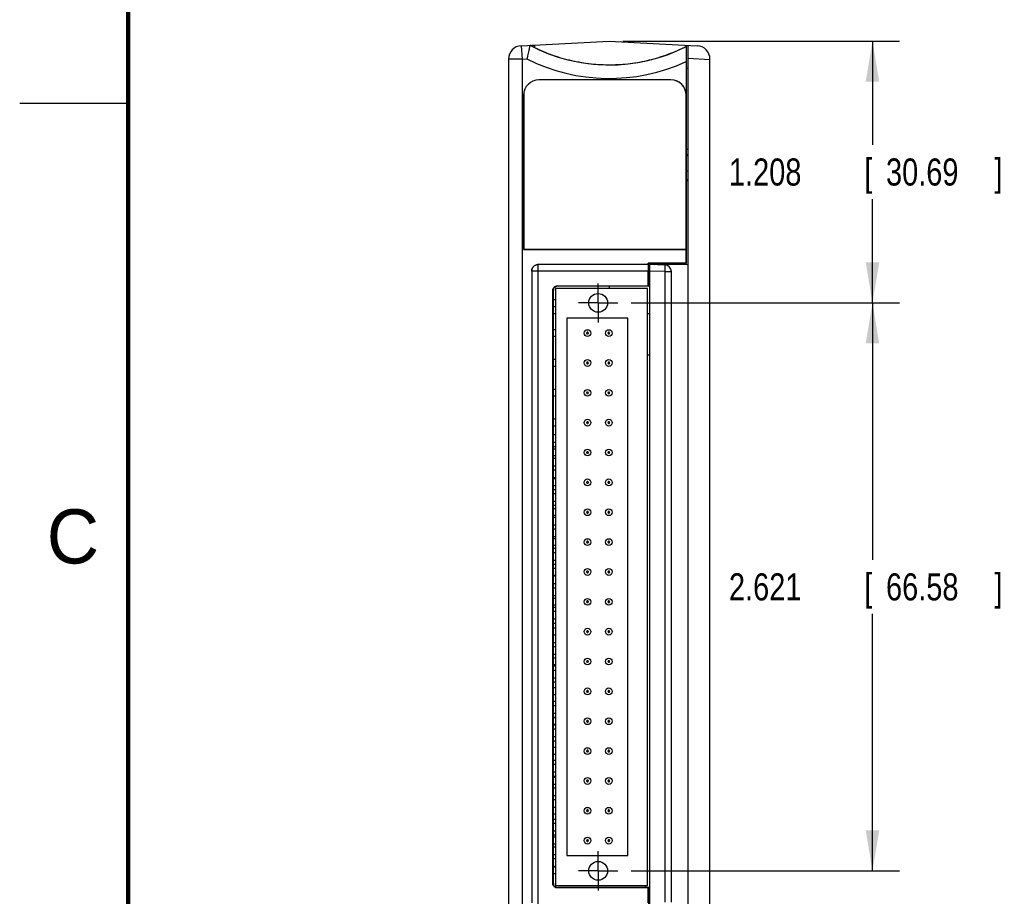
# Model space of a CAD drawing. Header units: inches. Extents: x 0 to 22, y 0 to 17.
# Tile 4 of 20: x 0 to 4.5, y 9.1 to 13.1. Entities that reach past the tile are written whole.
import ezdxf

# ---------------------------------------------------------------- set-up
doc = ezdxf.new("R2010")
doc.units = ezdxf.units.IN
doc.header["$LTSCALE"] = 1.21
doc.header["$MEASUREMENT"] = 0
doc.linetypes.add('CENTER', pattern=[0.6, 0.375, -0.075, 0.075, -0.075])
doc.layers.get('0').update_dxf_attribs({"linetype": 'CONTINUOUS'})
doc.layers.add('DEFAULT_1', color=7, linetype='CENTER')
doc.layers.add('DIMENSIONS', color=7, linetype='CONTINUOUS')
doc.styles.get("Standard").update_dxf_attribs({"font": 'txt', "width": 0.8})
doc.dimstyles.new('DIMSTYLE_1', dxfattribs={"dimtxt": 0.125, "dimasz": 0.1875, "dimexe": 0.18, "dimexo": 0.0625, "dimgap": 0.09, "dimtad": 0, "dimtih": 1, "dimtoh": 1, "dimdec": 3, "dimzin": 4, "dimdsep": 46, "dimtxsty": 'STANDARD', "dimblk": '_FILLED', "dimblk1": '_FILLED', "dimblk2": '_FILLED', "dimcen": 0.09, "dimadec": 0, "dimazin": 0, "dimtp": 0.01, "dimtm": 0.01, "dimtfac": 1, "dimtdec": 3, "dimtofl": 0, "dimtmove": 0, "dimatfit": 3, "dimldrblk": '_FILLED', "dimfxl": 1, "dimtolj": 1, "dimtzin": 4, "dimarcsym": 0})

# ---------------------------------------------------------------- blocks, each defined once
blk = doc.blocks.new('_FILLED')
at = {"color": 0, "linetype": 'BYBLOCK'}
blk.add_solid([(0, 0), (-1, 0.167), (-1, -0.167)], dxfattribs=at)
blk = doc.blocks.new('*D8')
at = {"layer": 'DIMENSIONS', "color": 2, "linetype": 'CONTINUOUS'}
for p, q in [((2.7838, 13.0359), (4.0613, 13.0359)), ((3.9363, 13.0359), (3.9363, 12.5568)), ((3.9363, 11.8278), (3.9363, 12.3068)), ((2.8227, 11.8278), (4.0613, 11.8278))]:
    blk.add_line(p, q, dxfattribs=at)
at = {"layer": 'DIMENSIONS', "color": 2, "linetype": 'CONTINUOUS', "xscale": 0.1875, "yscale": 0.1875, "zscale": 0.1875}
for p, rotation in [((3.9363, 13.0359), 90), ((3.9363, 11.8278), 270)]:
    blk.add_blockref('_FILLED', p, dxfattribs=dict(at, rotation=rotation))
at = {"layer": 'DIMENSIONS', "color": 2, "linetype": 'CONTINUOUS', "width": 0.8}
for s, p in [('[', (3.8988, 12.3693)), (']', (4.4988, 12.3693)), ('1.208', (3.2738, 12.3693)), ('30.69', (3.9988, 12.3693))]:
    blk.add_text(s, height=0.125, dxfattribs=at).set_placement(p)
blk = doc.blocks.new('*D9')
at = {"layer": 'DIMENSIONS', "color": 2, "linetype": 'CONTINUOUS'}
for p, q in [((2.8227, 11.8278), (4.0613, 11.8278)), ((3.9363, 11.8278), (3.9363, 10.6421)), ((3.9363, 9.2065), (3.9363, 10.3921)), ((2.8227, 9.2065), (4.0613, 9.2065))]:
    blk.add_line(p, q, dxfattribs=at)
at = {"layer": 'DIMENSIONS', "color": 2, "linetype": 'CONTINUOUS', "xscale": 0.1875, "yscale": 0.1875, "zscale": 0.1875}
for p, rotation in [((3.9363, 11.8278), 90), ((3.9363, 9.2065), 270)]:
    blk.add_blockref('_FILLED', p, dxfattribs=dict(at, rotation=rotation))
at = {"layer": 'DIMENSIONS', "color": 2, "linetype": 'CONTINUOUS', "width": 0.8}
for s, p in [('[', (3.8988, 10.4546)), (']', (4.4988, 10.4546)), ('2.621', (3.2738, 10.4546)), ('66.58', (3.9988, 10.4546))]:
    blk.add_text(s, height=0.125, dxfattribs=at).set_placement(p)

msp = doc.modelspace()

# ---------------------------------------------------------------- linework, layer by layer
at = {"color": 7, "linetype": 'CONTINUOUS'}
for p, q in [((2.3155, 13.0147), (2.7213, 13.0359)), ((2.3155, 13.0147), (2.3188, 12.9522)), ((2.3761, 13.0178), (2.3761, 13.0067)), ((2.7213, 13.0359), (3.127, 13.0147)), ((3.077, 13.0119), (3.0767, 13.0111)), ((3.077, 13.0119), (3.077, 12.9116)), ((3.0863, 8.0168), (3.0863, 13.0168)), ((2.3188, 12.9522), (2.3414, 12.9534)), ((3.0863, 12.9565), (3.1863, 12.9513)), ((2.2563, 12.9522), (2.2563, 8.0813)), ((2.3188, 12.9522), (2.2563, 12.9522)), ((2.3188, 12.9522), (2.3188, 8.0813)), ((3.0761, 12.9414), (3.0761, 12.7928)), ((3.0767, 12.9116), (3.0767, 12.5368)), ((3.0767, 12.9116), (3.0863, 12.9115)), ((3.1863, 8.0813), (3.1863, 12.9522)), ((2.3963, 12.8569), (2.3963, 12.8568)), ((3.0063, 12.8569), (2.3963, 12.8569)), ((3.0063, 12.8568), (2.3963, 12.8568)), ((3.0063, 12.8569), (3.0063, 12.8568)), ((2.3261, 12.7868), (2.3261, 12.0747)), ((2.3261, 12.7868), (2.3263, 12.7868)), ((2.3263, 12.7868), (2.3263, 12.0748)), ((3.0763, 12.0748), (3.0763, 12.7868)), ((3.0767, 12.5368), (3.0863, 12.537)), ((3.077, 12.5368), (3.077, 12.0097)), ((3.0863, 12.4361), (3.077, 12.4363)), ((2.3261, 12.0747), (2.3263, 12.0748)), ((3.0761, 12.0747), (2.3261, 12.0747)), ((2.3263, 12.0748), (3.0763, 12.0748)), ((3.0761, 12.0747), (3.0763, 12.0748)), ((3.0761, 12.0105), (3.0761, 12.0747)), ((2.3934, 9.0291), (2.3934, 12.0045)), ((2.9013, 12.0045), (2.3934, 12.0045)), ((2.9016, 12.0047), (2.9013, 12.0045)), ((2.9016, 12.0047), (2.9013, 12.0047)), ((2.9016, 12.0047), (2.9016, 12.0105)), ((3.0761, 12.0105), (2.9016, 12.0105)), ((2.9033, 12.0097), (2.9016, 12.0105)), ((2.9033, 11.9047), (2.9033, 12.0097)), ((3.077, 12.0097), (2.9033, 12.0097)), ((2.9083, 9.0288), (2.9083, 12.0048)), ((2.9793, 12.0023), (2.9083, 12.0048)), ((3.0863, 12.0055), (2.9283, 12.0041)), ((3.0664, 12.0053), (3.0664, 12.0097)), ((3.077, 12.0097), (3.0761, 12.0105)), ((2.3634, 11.9745), (2.3634, 9.0591)), ((2.9007, 11.9745), (2.3634, 11.9745)), ((2.9007, 11.906), (2.9007, 11.9745)), ((2.9793, 11.9723), (2.9083, 11.9748)), ((2.9793, 9.0613), (2.9793, 11.9723)), ((2.9793, 11.9723), (3.0083, 11.9723)), ((3.0083, 9.0613), (3.0083, 11.9723)), ((2.4607, 9.1476), (2.4607, 11.886)), ((2.4633, 11.8847), (2.4607, 11.886)), ((2.4633, 9.1489), (2.4633, 11.8847)), ((2.4733, 11.8947), (2.4733, 9.1316)), ((2.8985, 11.8947), (2.4733, 11.8947)), ((2.4833, 11.9047), (2.4807, 11.906)), ((2.4807, 11.906), (2.9007, 11.906)), ((2.9033, 11.9047), (2.4833, 11.9047)), ((2.7213, 11.9047), (2.7213, 11.8947)), ((2.8985, 9.1388), (2.8985, 11.8947)), ((2.9007, 11.906), (2.9033, 11.9047)), ((2.4733, 11.8416), (2.4633, 11.8416)), ((2.4733, 11.8101), (2.4633, 11.8101)), ((2.4733, 11.7778), (2.4633, 11.7779)), ((2.9083, 11.7772), (2.8985, 11.7772)), ((2.5255, 11.7569), (2.5255, 9.2766)), ((2.8073, 11.7569), (2.5255, 11.7569)), ((2.8073, 9.2766), (2.8073, 11.7569)), ((2.4733, 11.704), (2.4633, 11.704)), ((2.4733, 11.6725), (2.4633, 11.6725)), ((2.4733, 11.5662), (2.4633, 11.5662)), ((2.9083, 11.5869), (2.8985, 11.5869)), ((2.4733, 11.5347), (2.4633, 11.5347)), ((2.4733, 11.4284), (2.4633, 11.4284)), ((2.4733, 11.3969), (2.4633, 11.3969)), ((2.4733, 11.2906), (2.4633, 11.2906)), ((2.4733, 11.2591), (2.4633, 11.2591)), ((2.4733, 11.218), (2.4633, 11.218)), ((2.4733, 11.1826), (2.4633, 11.1826)), ((2.4733, 11.1637), (2.4633, 11.1637)), ((2.4733, 11.1528), (2.4633, 11.1528)), ((2.4733, 11.1213), (2.4633, 11.1213)), ((2.4733, 11.1094), (2.4633, 11.1094)), ((2.4733, 11.0739), (2.4633, 11.0739)), ((2.4733, 11.055), (2.4633, 11.055)), ((2.4733, 11.0196), (2.4633, 11.0196)), ((2.4733, 11.015), (2.4633, 11.015)), ((2.4733, 10.9835), (2.4633, 10.9835)), ((2.4733, 10.9653), (2.4633, 10.9653)), ((2.4733, 10.9464), (2.4633, 10.9464)), ((2.4733, 10.9109), (2.4633, 10.9109)), ((2.4733, 10.892), (2.4633, 10.892)), ((2.4733, 10.8772), (2.4633, 10.8772)), ((2.4733, 10.8457), (2.4633, 10.8457)), ((2.4733, 10.8377), (2.4633, 10.8377)), ((2.4733, 10.8023), (2.4633, 10.8023)), ((2.4733, 10.7834), (2.4633, 10.7834)), ((2.4733, 10.7479), (2.4633, 10.7479)), ((2.4733, 10.7394), (2.4633, 10.7394)), ((2.4733, 10.7079), (2.4633, 10.7079)), ((2.4733, 10.6936), (2.4633, 10.6936)), ((2.4733, 10.6747), (2.4633, 10.6747)), ((2.4733, 10.6393), (2.4633, 10.6393)), ((2.4733, 10.6204), (2.4633, 10.6204)), ((2.4733, 10.6016), (2.4633, 10.6016)), ((2.4733, 10.5701), (2.4633, 10.5701)), ((2.4733, 10.566), (2.4633, 10.566)), ((2.4733, 10.5306), (2.4633, 10.5306)), ((2.4733, 10.5117), (2.4633, 10.5117)), ((2.4733, 10.4763), (2.4633, 10.4763)), ((2.4733, 10.4638), (2.4633, 10.4638)), ((2.4733, 10.4323), (2.4633, 10.4323)), ((2.4733, 10.4219), (2.4633, 10.4219)), ((2.4733, 10.4031), (2.4633, 10.4031)), ((2.4733, 10.3676), (2.4633, 10.3676)), ((2.4733, 10.3487), (2.4633, 10.3487)), ((2.4733, 10.326), (2.4633, 10.326)), ((2.4733, 10.2945), (2.4633, 10.2945)), ((2.4733, 10.259), (2.4633, 10.259)), ((2.4733, 10.2401), (2.4633, 10.2401)), ((2.4733, 10.2046), (2.4633, 10.2046)), ((2.4733, 10.1882), (2.4633, 10.1882)), ((2.4733, 10.1567), (2.4633, 10.1567)), ((2.4733, 10.1503), (2.4633, 10.1503)), ((2.4733, 10.1314), (2.4633, 10.1314)), ((2.4733, 10.096), (2.4633, 10.096)), ((2.4733, 10.0771), (2.4633, 10.0771)), ((2.4733, 10.0504), (2.4633, 10.0504)), ((2.4733, 10.019), (2.4633, 10.019)), ((2.4733, 9.9873), (2.4633, 9.9873)), ((2.4733, 9.9684), (2.4633, 9.9684)), ((2.4733, 9.933), (2.4633, 9.933)), ((2.4733, 9.9141), (2.4633, 9.9141)), ((2.4733, 9.9127), (2.4633, 9.9127)), ((2.4733, 9.8812), (2.4633, 9.8812)), ((2.4733, 9.8786), (2.4633, 9.8786)), ((2.4733, 9.8597), (2.4633, 9.8597)), ((2.4733, 9.8243), (2.4633, 9.8243)), ((2.4733, 9.8054), (2.4633, 9.8054)), ((2.4733, 9.7749), (2.4633, 9.7749)), ((2.4733, 9.7434), (2.4633, 9.7434)), ((2.4733, 9.7156), (2.4633, 9.7156)), ((2.4733, 9.6968), (2.4633, 9.6968)), ((2.4733, 9.6613), (2.4633, 9.6613)), ((2.4733, 9.6424), (2.4633, 9.6424)), ((2.4733, 9.6371), (2.4633, 9.6371)), ((2.4733, 9.6056), (2.4633, 9.6056)), ((2.4733, 9.5881), (2.4633, 9.5881)), ((2.4733, 9.5527), (2.4633, 9.5527)), ((2.4733, 9.5338), (2.4633, 9.5338)), ((2.4733, 9.4993), (2.4633, 9.4993)), ((2.4733, 9.4678), (2.4633, 9.4678)), ((2.4733, 9.444), (2.4633, 9.444)), ((2.4733, 9.4251), (2.4633, 9.4251)), ((2.4733, 9.3897), (2.4633, 9.3897)), ((2.4733, 9.3708), (2.4633, 9.3708)), ((2.4733, 9.3615), (2.4633, 9.3615)), ((2.4733, 9.33), (2.4633, 9.33)), ((2.4733, 9.3164), (2.4633, 9.3164)), ((2.4733, 9.281), (2.4633, 9.281)), ((2.5255, 9.2766), (2.8073, 9.2766)), ((2.4733, 9.2621), (2.4633, 9.2621)), ((2.4733, 9.2267), (2.4633, 9.2267)), ((2.4733, 9.2234), (2.4633, 9.2234)), ((2.4733, 9.1919), (2.4633, 9.1919)), ((2.4633, 9.1489), (2.4607, 9.1476)), ((2.4733, 9.1388), (2.8985, 9.1388)), ((2.8867, 9.1388), (2.8867, 9.1289)), ((2.4833, 9.1289), (2.4807, 9.1276)), ((2.9007, 9.1276), (2.4807, 9.1276)), ((2.9033, 9.1289), (2.4833, 9.1289)), ((2.9033, 9.1289), (2.9007, 9.1276)), ((2.9007, 9.0591), (2.9007, 9.1276)), ((2.9033, 9.0239), (2.9033, 9.1289))]:
    msp.add_line(p, q, dxfattribs=at)
at = {"color": 2, "linetype": 'CONTINUOUS'}
msp.add_line((0, 12.75), (0.5, 12.75), dxfattribs=at)
at = {"color": 7, "linetype": 'CONTINUOUS', "const_width": 0.02}
msp.add_lwpolyline([(0.5, 16.5), (0.5, 0.5)], dxfattribs=at)
at = {"color": 7, "linetype": 'CONTINUOUS'}
for centre, radius in [((2.6701, 11.8278), 0.0433), ((2.6209, 11.6882), 0.0157), ((2.7193, 11.6882), 0.0157), ((2.6209, 11.5504), 0.0157), ((2.7193, 11.5504), 0.0157), ((2.6209, 11.4127), 0.0157), ((2.7193, 11.4127), 0.0157), ((2.6209, 11.2749), 0.0157), ((2.7193, 11.2749), 0.0157), ((2.6209, 11.1371), 0.0157), ((2.7193, 11.1371), 0.0157), ((2.6209, 10.9993), 0.0157), ((2.7193, 10.9993), 0.0157), ((2.6209, 10.8615), 0.0157), ((2.7193, 10.8615), 0.0157), ((2.6209, 10.7237), 0.0157), ((2.7193, 10.7237), 0.0157), ((2.6209, 10.5859), 0.0157), ((2.7193, 10.5859), 0.0157), ((2.6209, 10.4481), 0.0157), ((2.7193, 10.4481), 0.0157), ((2.6209, 10.3103), 0.0157), ((2.7193, 10.3103), 0.0157), ((2.6209, 10.1725), 0.0157), ((2.7193, 10.1725), 0.0157), ((2.6209, 10.0347), 0.0157), ((2.7193, 10.0347), 0.0157), ((2.6209, 9.8969), 0.0157), ((2.7193, 9.8969), 0.0157), ((2.6209, 9.7591), 0.0157), ((2.7193, 9.7591), 0.0157), ((2.6209, 9.6213), 0.0157), ((2.7193, 9.6213), 0.0157), ((2.6209, 9.4835), 0.0157), ((2.7193, 9.4835), 0.0157), ((2.6209, 9.3457), 0.0157), ((2.7193, 9.3457), 0.0157), ((2.6701, 9.2065), 0.0433)]:
    msp.add_circle(centre, radius, dxfattribs=at)
for centre, radius, start, end in [((2.3188, 12.9522), 0.0625, 93, 180), ((2.7213, 13.7119), 0.7858, 242.2159, 296.8899), ((3.1238, 12.9522), 0.0625, 0, 87), ((2.7213, 13.7119), 0.8483, 243.3984, 294.7291), ((2.3963, 12.7868), 0.0701, 90, 180), ((2.3963, 12.7868), 0.07, 90, 180), ((3.0063, 12.7868), 0.0701, 4.9523, 90), ((3.0063, 12.7868), 0.07, 0, 90), ((3.0663, 12.497), 0.02, 0, 57.5508), ((3.0663, 12.3815), 0.02, 0, 57.394), ((2.9783, 11.9723), 0.03, 0, 87.9999)]:
    msp.add_arc(centre, radius, start, end, dxfattribs=at)
for points, knots in [([(2.3546, 13.015), (2.3542, 13.0134), (2.3534, 13.0094), (2.3518, 13.0021), (2.3497, 12.9923), (2.3471, 12.9805), (2.3443, 12.9674), (2.3424, 12.9582), (2.3414, 12.9534)], [0, 0, 0, 0, 0.075686, 0.196393, 0.35762, 0.551966, 0.769855, 1, 1, 1, 1]), ([(2.3761, 13.0067), (2.3742, 13.0076), (2.3707, 13.0094), (2.3659, 13.0119), (2.3618, 13.014), (2.3589, 13.0156), (2.3574, 13.0165), (2.3568, 13.0168)], [0, 0, 0, 0, 0.2827, 0.541038, 0.75367, 0.908192, 1, 1, 1, 1]), ([(2.3594, 13.0153), (2.3606, 13.0157), (2.3634, 13.0164), (2.368, 13.0172), (2.3713, 13.0175), (2.3731, 13.0177)], [0, 0, 0, 0, 0.272281, 0.614339, 1, 1, 1, 1]), ([(2.3761, 13.0067), (2.4033, 12.9934), (2.4592, 12.9699), (2.5466, 12.9447), (2.6363, 12.9296), (2.7271, 12.925), (2.8179, 12.9309), (2.9074, 12.9473), (2.9944, 12.9739), (3.05, 12.9982), (3.077, 13.0119)], [0, 0, 0, 0, 0.125015, 0.249999, 0.374984, 0.5, 0.625016, 0.750001, 0.874985, 1, 1, 1, 1]), ([(3.0767, 13.0111), (3.0765, 13.0105), (3.0767, 13.0082), (3.0763, 13.0035), (3.0764, 12.9956), (3.0762, 12.985), (3.0762, 12.972), (3.0761, 12.9572), (3.0761, 12.9468), (3.0761, 12.9414)], [0, 0, 0, 0, 0.026071, 0.095468, 0.208153, 0.362517, 0.552979, 0.769801, 1, 1, 1, 1]), ([(3.0763, 12.7868), (3.0763, 12.7876), (3.0763, 12.7889), (3.0762, 12.7906), (3.0762, 12.7918), (3.0761, 12.7925), (3.0761, 12.7928)], [0, 0, 0, 0, 0.418287, 0.647758, 0.834421, 1, 1, 1, 1]), ([(2.3633, 11.9747), (2.3633, 11.9773), (2.364, 11.9826), (2.367, 11.9899), (2.3718, 11.9962), (2.3781, 12.001), (2.3854, 12.004), (2.3907, 12.0047), (2.3933, 12.0047)], [0, 0, 0, 0, 0.166792, 0.333218, 0.5, 0.666782, 0.833208, 1, 1, 1, 1]), ([(2.3934, 12.0045), (2.3908, 12.0045), (2.3856, 12.0038), (2.3783, 12.0008), (2.372, 11.996), (2.3672, 11.9897), (2.3641, 11.9824), (2.3634, 11.9771), (2.3634, 11.9745)], [0, 0, 0, 0, 0.166664, 0.333332, 0.500001, 0.666669, 0.833336, 1, 1, 1, 1]), ([(2.9013, 12.0045), (2.9009, 12.0044), (2.9014, 12.0025), (2.9008, 12), (2.9009, 11.9951), (2.9008, 11.9891), (2.9008, 11.9821), (2.9007, 11.9771), (2.9007, 11.9745)], [0, 0, 0, 0, 0.036264, 0.137096, 0.296267, 0.502903, 0.742527, 1, 1, 1, 1]), ([(2.9793, 11.9723), (2.9794, 11.9749), (2.9795, 11.9799), (2.9797, 11.987), (2.9797, 11.993), (2.9799, 11.998), (2.9794, 12.0002), (2.9797, 12.0023), (2.9793, 12.0023)], [0, 0, 0, 0, 0.259126, 0.500562, 0.707436, 0.866179, 0.965504, 1, 1, 1, 1]), ([(2.4607, 11.886), (2.4607, 11.8877), (2.4611, 11.8912), (2.4631, 11.8961), (2.4664, 11.9003), (2.4706, 11.9035), (2.4754, 11.9055), (2.4789, 11.906), (2.4807, 11.906)], [0, 0, 0, 0, 0.166778, 0.333188, 0.499961, 0.666745, 0.833183, 1, 1, 1, 1]), ([(2.4833, 11.9047), (2.4815, 11.9047), (2.478, 11.9042), (2.4732, 11.9022), (2.469, 11.899), (2.4657, 11.8948), (2.4637, 11.8899), (2.4633, 11.8864), (2.4633, 11.8847)], [0, 0, 0, 0, 0.166789, 0.333212, 0.499994, 0.666777, 0.833205, 1, 1, 1, 1]), ([(2.6209, 11.6922), (2.6204, 11.6922), (2.6195, 11.692), (2.6183, 11.6913), (2.6174, 11.6903), (2.6169, 11.6889), (2.6169, 11.6876), (2.6174, 11.6862), (2.6183, 11.6852), (2.6195, 11.6845), (2.6204, 11.6843), (2.6209, 11.6843)], [0, 0, 0, 0, 0.111292, 0.222261, 0.333236, 0.444213, 0.555246, 0.666349, 0.777545, 0.888899, 1, 1, 1, 1]), ([(2.6209, 11.6843), (2.6214, 11.6843), (2.6223, 11.6845), (2.6235, 11.6852), (2.6244, 11.6862), (2.6249, 11.6875), (2.6249, 11.6889), (2.6244, 11.6903), (2.6235, 11.6913), (2.6223, 11.692), (2.6214, 11.6922), (2.6209, 11.6922)], [0, 0, 0, 0, 0.111292, 0.222261, 0.333236, 0.444213, 0.555246, 0.666349, 0.777545, 0.888899, 1, 1, 1, 1]), ([(2.7193, 11.6922), (2.7189, 11.6922), (2.718, 11.692), (2.7167, 11.6913), (2.7159, 11.6903), (2.7154, 11.6889), (2.7154, 11.6876), (2.7158, 11.6862), (2.7167, 11.6852), (2.718, 11.6845), (2.7189, 11.6843), (2.7193, 11.6843)], [0, 0, 0, 0, 0.111292, 0.222261, 0.333236, 0.444213, 0.555246, 0.666349, 0.777545, 0.888899, 1, 1, 1, 1]), ([(2.7193, 11.6843), (2.7198, 11.6843), (2.7207, 11.6845), (2.7219, 11.6852), (2.7228, 11.6862), (2.7233, 11.6875), (2.7233, 11.6889), (2.7228, 11.6903), (2.7219, 11.6913), (2.7207, 11.692), (2.7198, 11.6922), (2.7193, 11.6922)], [0, 0, 0, 0, 0.111292, 0.222261, 0.333236, 0.444213, 0.555246, 0.666349, 0.777545, 0.888899, 1, 1, 1, 1]), ([(2.6209, 11.5544), (2.6204, 11.5544), (2.6195, 11.5542), (2.6183, 11.5535), (2.6174, 11.5525), (2.6169, 11.5511), (2.6169, 11.5498), (2.6174, 11.5484), (2.6183, 11.5474), (2.6195, 11.5467), (2.6204, 11.5465), (2.6209, 11.5465)], [0, 0, 0, 0, 0.111292, 0.222261, 0.333236, 0.444213, 0.555246, 0.666349, 0.777545, 0.888899, 1, 1, 1, 1]), ([(2.6209, 11.5465), (2.6214, 11.5465), (2.6223, 11.5467), (2.6235, 11.5474), (2.6244, 11.5484), (2.6249, 11.5497), (2.6249, 11.5511), (2.6244, 11.5525), (2.6235, 11.5535), (2.6223, 11.5542), (2.6214, 11.5544), (2.6209, 11.5544)], [0, 0, 0, 0, 0.111292, 0.222261, 0.333236, 0.444213, 0.555246, 0.666349, 0.777545, 0.888899, 1, 1, 1, 1]), ([(2.7193, 11.5544), (2.7189, 11.5544), (2.718, 11.5542), (2.7167, 11.5535), (2.7159, 11.5525), (2.7154, 11.5511), (2.7154, 11.5498), (2.7158, 11.5484), (2.7167, 11.5474), (2.718, 11.5467), (2.7189, 11.5465), (2.7193, 11.5465)], [0, 0, 0, 0, 0.111292, 0.222261, 0.333236, 0.444213, 0.555246, 0.666349, 0.777545, 0.888899, 1, 1, 1, 1]), ([(2.7193, 11.5465), (2.7198, 11.5465), (2.7207, 11.5467), (2.7219, 11.5474), (2.7228, 11.5484), (2.7233, 11.5497), (2.7233, 11.5511), (2.7228, 11.5525), (2.7219, 11.5535), (2.7207, 11.5542), (2.7198, 11.5544), (2.7193, 11.5544)], [0, 0, 0, 0, 0.111292, 0.222261, 0.333236, 0.444213, 0.555246, 0.666349, 0.777545, 0.888899, 1, 1, 1, 1]), ([(2.6209, 11.4166), (2.6204, 11.4166), (2.6195, 11.4164), (2.6183, 11.4157), (2.6174, 11.4147), (2.6169, 11.4134), (2.6169, 11.412), (2.6174, 11.4106), (2.6183, 11.4096), (2.6195, 11.4089), (2.6204, 11.4087), (2.6209, 11.4087)], [0, 0, 0, 0, 0.111292, 0.222261, 0.333236, 0.444213, 0.555246, 0.666349, 0.777545, 0.888899, 1, 1, 1, 1]), ([(2.6209, 11.4087), (2.6214, 11.4087), (2.6223, 11.4089), (2.6235, 11.4096), (2.6244, 11.4106), (2.6249, 11.412), (2.6249, 11.4133), (2.6244, 11.4147), (2.6235, 11.4157), (2.6223, 11.4164), (2.6214, 11.4166), (2.6209, 11.4166)], [0, 0, 0, 0, 0.111292, 0.222261, 0.333236, 0.444213, 0.555246, 0.666349, 0.777545, 0.888899, 1, 1, 1, 1]), ([(2.7193, 11.4166), (2.7189, 11.4166), (2.718, 11.4164), (2.7167, 11.4157), (2.7159, 11.4147), (2.7154, 11.4134), (2.7154, 11.412), (2.7158, 11.4106), (2.7167, 11.4096), (2.718, 11.4089), (2.7189, 11.4087), (2.7193, 11.4087)], [0, 0, 0, 0, 0.111292, 0.222261, 0.333236, 0.444213, 0.555246, 0.666349, 0.777545, 0.888899, 1, 1, 1, 1]), ([(2.7193, 11.4087), (2.7198, 11.4087), (2.7207, 11.4089), (2.7219, 11.4096), (2.7228, 11.4106), (2.7233, 11.412), (2.7233, 11.4133), (2.7228, 11.4147), (2.7219, 11.4157), (2.7207, 11.4164), (2.7198, 11.4166), (2.7193, 11.4166)], [0, 0, 0, 0, 0.111292, 0.222261, 0.333236, 0.444213, 0.555246, 0.666349, 0.777545, 0.888899, 1, 1, 1, 1]), ([(2.6209, 11.2788), (2.6204, 11.2788), (2.6195, 11.2786), (2.6183, 11.2779), (2.6174, 11.2769), (2.6169, 11.2756), (2.6169, 11.2742), (2.6174, 11.2729), (2.6183, 11.2718), (2.6195, 11.2711), (2.6204, 11.2709), (2.6209, 11.2709)], [0, 0, 0, 0, 0.111292, 0.222261, 0.333236, 0.444213, 0.555246, 0.666349, 0.777545, 0.888899, 1, 1, 1, 1]), ([(2.6209, 11.2709), (2.6214, 11.2709), (2.6223, 11.2711), (2.6235, 11.2718), (2.6244, 11.2728), (2.6249, 11.2742), (2.6249, 11.2756), (2.6244, 11.2769), (2.6235, 11.2779), (2.6223, 11.2786), (2.6214, 11.2788), (2.6209, 11.2788)], [0, 0, 0, 0, 0.111292, 0.222261, 0.333236, 0.444213, 0.555246, 0.666349, 0.777545, 0.888899, 1, 1, 1, 1]), ([(2.7193, 11.2788), (2.7189, 11.2788), (2.718, 11.2786), (2.7167, 11.2779), (2.7159, 11.2769), (2.7154, 11.2756), (2.7154, 11.2742), (2.7158, 11.2729), (2.7167, 11.2718), (2.718, 11.2711), (2.7189, 11.2709), (2.7193, 11.2709)], [0, 0, 0, 0, 0.111292, 0.222261, 0.333236, 0.444213, 0.555246, 0.666349, 0.777545, 0.888899, 1, 1, 1, 1]), ([(2.7193, 11.2709), (2.7198, 11.2709), (2.7207, 11.2711), (2.7219, 11.2718), (2.7228, 11.2728), (2.7233, 11.2742), (2.7233, 11.2756), (2.7228, 11.2769), (2.7219, 11.2779), (2.7207, 11.2786), (2.7198, 11.2788), (2.7193, 11.2788)], [0, 0, 0, 0, 0.111292, 0.222261, 0.333236, 0.444213, 0.555246, 0.666349, 0.777545, 0.888899, 1, 1, 1, 1]), ([(2.6209, 11.141), (2.6204, 11.141), (2.6195, 11.1408), (2.6183, 11.1401), (2.6174, 11.1391), (2.6169, 11.1378), (2.6169, 11.1364), (2.6174, 11.1351), (2.6183, 11.134), (2.6195, 11.1333), (2.6204, 11.1331), (2.6209, 11.1331)], [0, 0, 0, 0, 0.111292, 0.222261, 0.333236, 0.444213, 0.555246, 0.666349, 0.777545, 0.888899, 1, 1, 1, 1]), ([(2.6209, 11.1331), (2.6214, 11.1331), (2.6223, 11.1333), (2.6235, 11.134), (2.6244, 11.1351), (2.6249, 11.1364), (2.6249, 11.1378), (2.6244, 11.1391), (2.6235, 11.1401), (2.6223, 11.1408), (2.6214, 11.141), (2.6209, 11.141)], [0, 0, 0, 0, 0.111292, 0.222261, 0.333236, 0.444213, 0.555246, 0.666349, 0.777545, 0.888899, 1, 1, 1, 1]), ([(2.7193, 11.141), (2.7189, 11.141), (2.718, 11.1408), (2.7167, 11.1401), (2.7159, 11.1391), (2.7154, 11.1378), (2.7154, 11.1364), (2.7158, 11.1351), (2.7167, 11.134), (2.718, 11.1333), (2.7189, 11.1331), (2.7193, 11.1331)], [0, 0, 0, 0, 0.111292, 0.222261, 0.333236, 0.444213, 0.555246, 0.666349, 0.777545, 0.888899, 1, 1, 1, 1]), ([(2.7193, 11.1331), (2.7198, 11.1331), (2.7207, 11.1333), (2.7219, 11.134), (2.7228, 11.1351), (2.7233, 11.1364), (2.7233, 11.1378), (2.7228, 11.1391), (2.7219, 11.1401), (2.7207, 11.1408), (2.7198, 11.141), (2.7193, 11.141)], [0, 0, 0, 0, 0.111292, 0.222261, 0.333236, 0.444213, 0.555246, 0.666349, 0.777545, 0.888899, 1, 1, 1, 1]), ([(2.6209, 11.0032), (2.6204, 11.0032), (2.6195, 11.003), (2.6183, 11.0023), (2.6174, 11.0013), (2.6169, 11), (2.6169, 10.9986), (2.6174, 10.9973), (2.6183, 10.9962), (2.6195, 10.9955), (2.6204, 10.9953), (2.6209, 10.9953)], [0, 0, 0, 0, 0.111292, 0.222261, 0.333236, 0.444213, 0.555246, 0.666349, 0.777545, 0.888899, 1, 1, 1, 1]), ([(2.6209, 10.9953), (2.6214, 10.9953), (2.6223, 10.9955), (2.6235, 10.9962), (2.6244, 10.9973), (2.6249, 10.9986), (2.6249, 11), (2.6244, 11.0013), (2.6235, 11.0023), (2.6223, 11.003), (2.6214, 11.0032), (2.6209, 11.0032)], [0, 0, 0, 0, 0.111292, 0.222261, 0.333236, 0.444213, 0.555246, 0.666349, 0.777545, 0.888899, 1, 1, 1, 1]), ([(2.7193, 11.0032), (2.7189, 11.0032), (2.718, 11.003), (2.7167, 11.0023), (2.7159, 11.0013), (2.7154, 11), (2.7154, 10.9986), (2.7158, 10.9973), (2.7167, 10.9962), (2.718, 10.9955), (2.7189, 10.9953), (2.7193, 10.9953)], [0, 0, 0, 0, 0.111292, 0.222261, 0.333236, 0.444213, 0.555246, 0.666349, 0.777545, 0.888899, 1, 1, 1, 1]), ([(2.7193, 10.9953), (2.7198, 10.9953), (2.7207, 10.9955), (2.7219, 10.9962), (2.7228, 10.9973), (2.7233, 10.9986), (2.7233, 11), (2.7228, 11.0013), (2.7219, 11.0023), (2.7207, 11.003), (2.7198, 11.0032), (2.7193, 11.0032)], [0, 0, 0, 0, 0.111292, 0.222261, 0.333236, 0.444213, 0.555246, 0.666349, 0.777545, 0.888899, 1, 1, 1, 1]), ([(2.6209, 10.8654), (2.6204, 10.8654), (2.6195, 10.8652), (2.6183, 10.8645), (2.6174, 10.8635), (2.6169, 10.8622), (2.6169, 10.8608), (2.6174, 10.8595), (2.6183, 10.8584), (2.6195, 10.8577), (2.6204, 10.8575), (2.6209, 10.8575)], [0, 0, 0, 0, 0.111292, 0.222261, 0.333236, 0.444213, 0.555246, 0.666349, 0.777545, 0.888899, 1, 1, 1, 1]), ([(2.6209, 10.8575), (2.6214, 10.8575), (2.6223, 10.8577), (2.6235, 10.8584), (2.6244, 10.8595), (2.6249, 10.8608), (2.6249, 10.8622), (2.6244, 10.8635), (2.6235, 10.8645), (2.6223, 10.8652), (2.6214, 10.8654), (2.6209, 10.8654)], [0, 0, 0, 0, 0.111292, 0.222261, 0.333236, 0.444213, 0.555246, 0.666349, 0.777545, 0.888899, 1, 1, 1, 1]), ([(2.7193, 10.8654), (2.7189, 10.8654), (2.718, 10.8652), (2.7167, 10.8645), (2.7159, 10.8635), (2.7154, 10.8622), (2.7154, 10.8608), (2.7158, 10.8595), (2.7167, 10.8584), (2.718, 10.8577), (2.7189, 10.8575), (2.7193, 10.8575)], [0, 0, 0, 0, 0.111292, 0.222261, 0.333236, 0.444213, 0.555246, 0.666349, 0.777545, 0.888899, 1, 1, 1, 1]), ([(2.7193, 10.8575), (2.7198, 10.8575), (2.7207, 10.8577), (2.7219, 10.8584), (2.7228, 10.8595), (2.7233, 10.8608), (2.7233, 10.8622), (2.7228, 10.8635), (2.7219, 10.8645), (2.7207, 10.8652), (2.7198, 10.8654), (2.7193, 10.8654)], [0, 0, 0, 0, 0.111292, 0.222261, 0.333236, 0.444213, 0.555246, 0.666349, 0.777545, 0.888899, 1, 1, 1, 1]), ([(2.6209, 10.7276), (2.6204, 10.7276), (2.6195, 10.7275), (2.6183, 10.7268), (2.6174, 10.7257), (2.6169, 10.7244), (2.6169, 10.723), (2.6174, 10.7217), (2.6183, 10.7206), (2.6195, 10.7199), (2.6204, 10.7197), (2.6209, 10.7197)], [0, 0, 0, 0, 0.111292, 0.222261, 0.333236, 0.444213, 0.555246, 0.666349, 0.777545, 0.888899, 1, 1, 1, 1]), ([(2.6209, 10.7197), (2.6214, 10.7197), (2.6223, 10.7199), (2.6235, 10.7206), (2.6244, 10.7217), (2.6249, 10.723), (2.6249, 10.7244), (2.6244, 10.7257), (2.6235, 10.7268), (2.6223, 10.7275), (2.6214, 10.7276), (2.6209, 10.7276)], [0, 0, 0, 0, 0.111292, 0.222261, 0.333236, 0.444213, 0.555246, 0.666349, 0.777545, 0.888899, 1, 1, 1, 1]), ([(2.7193, 10.7276), (2.7189, 10.7276), (2.718, 10.7275), (2.7167, 10.7268), (2.7159, 10.7257), (2.7154, 10.7244), (2.7154, 10.723), (2.7158, 10.7217), (2.7167, 10.7206), (2.718, 10.7199), (2.7189, 10.7197), (2.7193, 10.7197)], [0, 0, 0, 0, 0.111292, 0.222261, 0.333236, 0.444213, 0.555246, 0.666349, 0.777545, 0.888899, 1, 1, 1, 1]), ([(2.7193, 10.7197), (2.7198, 10.7197), (2.7207, 10.7199), (2.7219, 10.7206), (2.7228, 10.7217), (2.7233, 10.723), (2.7233, 10.7244), (2.7228, 10.7257), (2.7219, 10.7268), (2.7207, 10.7275), (2.7198, 10.7276), (2.7193, 10.7276)], [0, 0, 0, 0, 0.111292, 0.222261, 0.333236, 0.444213, 0.555246, 0.666349, 0.777545, 0.888899, 1, 1, 1, 1]), ([(2.6209, 10.5898), (2.6204, 10.5898), (2.6195, 10.5897), (2.6183, 10.589), (2.6174, 10.5879), (2.6169, 10.5866), (2.6169, 10.5852), (2.6174, 10.5839), (2.6183, 10.5828), (2.6195, 10.5821), (2.6204, 10.5819), (2.6209, 10.5819)], [0, 0, 0, 0, 0.111292, 0.222261, 0.333236, 0.444213, 0.555246, 0.666349, 0.777545, 0.888899, 1, 1, 1, 1]), ([(2.6209, 10.5819), (2.6214, 10.5819), (2.6223, 10.5821), (2.6235, 10.5828), (2.6244, 10.5839), (2.6249, 10.5852), (2.6249, 10.5866), (2.6244, 10.5879), (2.6235, 10.589), (2.6223, 10.5897), (2.6214, 10.5898), (2.6209, 10.5898)], [0, 0, 0, 0, 0.111292, 0.222261, 0.333236, 0.444213, 0.555246, 0.666349, 0.777545, 0.888899, 1, 1, 1, 1]), ([(2.7193, 10.5898), (2.7189, 10.5898), (2.718, 10.5897), (2.7167, 10.589), (2.7159, 10.5879), (2.7154, 10.5866), (2.7154, 10.5852), (2.7158, 10.5839), (2.7167, 10.5828), (2.718, 10.5821), (2.7189, 10.5819), (2.7193, 10.5819)], [0, 0, 0, 0, 0.111292, 0.222261, 0.333236, 0.444213, 0.555246, 0.666349, 0.777545, 0.888899, 1, 1, 1, 1]), ([(2.7193, 10.5819), (2.7198, 10.5819), (2.7207, 10.5821), (2.7219, 10.5828), (2.7228, 10.5839), (2.7233, 10.5852), (2.7233, 10.5866), (2.7228, 10.5879), (2.7219, 10.589), (2.7207, 10.5897), (2.7198, 10.5898), (2.7193, 10.5898)], [0, 0, 0, 0, 0.111292, 0.222261, 0.333236, 0.444213, 0.555246, 0.666349, 0.777545, 0.888899, 1, 1, 1, 1]), ([(2.6209, 10.452), (2.6204, 10.452), (2.6195, 10.4519), (2.6183, 10.4512), (2.6174, 10.4501), (2.6169, 10.4488), (2.6169, 10.4474), (2.6174, 10.4461), (2.6183, 10.445), (2.6195, 10.4443), (2.6204, 10.4441), (2.6209, 10.4441)], [0, 0, 0, 0, 0.111292, 0.222261, 0.333236, 0.444213, 0.555246, 0.666349, 0.777545, 0.888899, 1, 1, 1, 1]), ([(2.6209, 10.4441), (2.6214, 10.4441), (2.6223, 10.4443), (2.6235, 10.445), (2.6244, 10.4461), (2.6249, 10.4474), (2.6249, 10.4488), (2.6244, 10.4501), (2.6235, 10.4512), (2.6223, 10.4519), (2.6214, 10.452), (2.6209, 10.452)], [0, 0, 0, 0, 0.111292, 0.222261, 0.333236, 0.444213, 0.555246, 0.666349, 0.777545, 0.888899, 1, 1, 1, 1]), ([(2.7193, 10.452), (2.7189, 10.452), (2.718, 10.4519), (2.7167, 10.4512), (2.7159, 10.4501), (2.7154, 10.4488), (2.7154, 10.4474), (2.7158, 10.4461), (2.7167, 10.445), (2.718, 10.4443), (2.7189, 10.4441), (2.7193, 10.4441)], [0, 0, 0, 0, 0.111292, 0.222261, 0.333236, 0.444213, 0.555246, 0.666349, 0.777545, 0.888899, 1, 1, 1, 1]), ([(2.7193, 10.4441), (2.7198, 10.4441), (2.7207, 10.4443), (2.7219, 10.445), (2.7228, 10.4461), (2.7233, 10.4474), (2.7233, 10.4488), (2.7228, 10.4501), (2.7219, 10.4512), (2.7207, 10.4519), (2.7198, 10.452), (2.7193, 10.452)], [0, 0, 0, 0, 0.111292, 0.222261, 0.333236, 0.444213, 0.555246, 0.666349, 0.777545, 0.888899, 1, 1, 1, 1]), ([(2.6209, 10.3142), (2.6204, 10.3142), (2.6195, 10.3141), (2.6183, 10.3134), (2.6174, 10.3123), (2.6169, 10.311), (2.6169, 10.3096), (2.6174, 10.3083), (2.6183, 10.3072), (2.6195, 10.3065), (2.6204, 10.3064), (2.6209, 10.3064)], [0, 0, 0, 0, 0.111292, 0.222261, 0.333236, 0.444213, 0.555246, 0.666349, 0.777545, 0.888899, 1, 1, 1, 1]), ([(2.6209, 10.3064), (2.6214, 10.3064), (2.6223, 10.3065), (2.6235, 10.3072), (2.6244, 10.3083), (2.6249, 10.3096), (2.6249, 10.311), (2.6244, 10.3123), (2.6235, 10.3134), (2.6223, 10.3141), (2.6214, 10.3142), (2.6209, 10.3142)], [0, 0, 0, 0, 0.111292, 0.222261, 0.333236, 0.444213, 0.555246, 0.666349, 0.777545, 0.888899, 1, 1, 1, 1]), ([(2.7193, 10.3142), (2.7189, 10.3142), (2.718, 10.3141), (2.7167, 10.3134), (2.7159, 10.3123), (2.7154, 10.311), (2.7154, 10.3096), (2.7158, 10.3083), (2.7167, 10.3072), (2.718, 10.3065), (2.7189, 10.3064), (2.7193, 10.3064)], [0, 0, 0, 0, 0.111292, 0.222261, 0.333236, 0.444213, 0.555246, 0.666349, 0.777545, 0.888899, 1, 1, 1, 1]), ([(2.7193, 10.3064), (2.7198, 10.3064), (2.7207, 10.3065), (2.7219, 10.3072), (2.7228, 10.3083), (2.7233, 10.3096), (2.7233, 10.311), (2.7228, 10.3123), (2.7219, 10.3134), (2.7207, 10.3141), (2.7198, 10.3142), (2.7193, 10.3142)], [0, 0, 0, 0, 0.111292, 0.222261, 0.333236, 0.444213, 0.555246, 0.666349, 0.777545, 0.888899, 1, 1, 1, 1]), ([(2.6209, 10.1764), (2.6204, 10.1764), (2.6195, 10.1763), (2.6183, 10.1756), (2.6174, 10.1745), (2.6169, 10.1732), (2.6169, 10.1718), (2.6174, 10.1705), (2.6183, 10.1694), (2.6195, 10.1687), (2.6204, 10.1686), (2.6209, 10.1686)], [0, 0, 0, 0, 0.111292, 0.222261, 0.333236, 0.444213, 0.555246, 0.666349, 0.777545, 0.888899, 1, 1, 1, 1]), ([(2.6209, 10.1686), (2.6214, 10.1686), (2.6223, 10.1687), (2.6235, 10.1694), (2.6244, 10.1705), (2.6249, 10.1718), (2.6249, 10.1732), (2.6244, 10.1745), (2.6235, 10.1756), (2.6223, 10.1763), (2.6214, 10.1764), (2.6209, 10.1764)], [0, 0, 0, 0, 0.111292, 0.222261, 0.333236, 0.444213, 0.555246, 0.666349, 0.777545, 0.888899, 1, 1, 1, 1]), ([(2.7193, 10.1764), (2.7189, 10.1764), (2.718, 10.1763), (2.7167, 10.1756), (2.7159, 10.1745), (2.7154, 10.1732), (2.7154, 10.1718), (2.7158, 10.1705), (2.7167, 10.1694), (2.718, 10.1687), (2.7189, 10.1686), (2.7193, 10.1686)], [0, 0, 0, 0, 0.111292, 0.222261, 0.333236, 0.444213, 0.555246, 0.666349, 0.777545, 0.888899, 1, 1, 1, 1]), ([(2.7193, 10.1686), (2.7198, 10.1686), (2.7207, 10.1687), (2.7219, 10.1694), (2.7228, 10.1705), (2.7233, 10.1718), (2.7233, 10.1732), (2.7228, 10.1745), (2.7219, 10.1756), (2.7207, 10.1763), (2.7198, 10.1764), (2.7193, 10.1764)], [0, 0, 0, 0, 0.111292, 0.222261, 0.333236, 0.444213, 0.555246, 0.666349, 0.777545, 0.888899, 1, 1, 1, 1]), ([(2.6209, 10.0386), (2.6204, 10.0386), (2.6195, 10.0385), (2.6183, 10.0378), (2.6174, 10.0367), (2.6169, 10.0354), (2.6169, 10.034), (2.6174, 10.0327), (2.6183, 10.0316), (2.6195, 10.0309), (2.6204, 10.0308), (2.6209, 10.0308)], [0, 0, 0, 0, 0.111292, 0.222261, 0.333236, 0.444213, 0.555246, 0.666349, 0.777545, 0.888899, 1, 1, 1, 1]), ([(2.6209, 10.0308), (2.6214, 10.0308), (2.6223, 10.0309), (2.6235, 10.0316), (2.6244, 10.0327), (2.6249, 10.034), (2.6249, 10.0354), (2.6244, 10.0367), (2.6235, 10.0378), (2.6223, 10.0385), (2.6214, 10.0386), (2.6209, 10.0386)], [0, 0, 0, 0, 0.111292, 0.222261, 0.333236, 0.444213, 0.555246, 0.666349, 0.777545, 0.888899, 1, 1, 1, 1]), ([(2.7193, 10.0386), (2.7189, 10.0386), (2.718, 10.0385), (2.7167, 10.0378), (2.7159, 10.0367), (2.7154, 10.0354), (2.7154, 10.034), (2.7158, 10.0327), (2.7167, 10.0316), (2.718, 10.0309), (2.7189, 10.0308), (2.7193, 10.0308)], [0, 0, 0, 0, 0.111292, 0.222261, 0.333236, 0.444213, 0.555246, 0.666349, 0.777545, 0.888899, 1, 1, 1, 1]), ([(2.7193, 10.0308), (2.7198, 10.0308), (2.7207, 10.0309), (2.7219, 10.0316), (2.7228, 10.0327), (2.7233, 10.034), (2.7233, 10.0354), (2.7228, 10.0367), (2.7219, 10.0378), (2.7207, 10.0385), (2.7198, 10.0386), (2.7193, 10.0386)], [0, 0, 0, 0, 0.111292, 0.222261, 0.333236, 0.444213, 0.555246, 0.666349, 0.777545, 0.888899, 1, 1, 1, 1]), ([(2.6209, 9.9008), (2.6204, 9.9008), (2.6195, 9.9007), (2.6183, 9.9), (2.6174, 9.8989), (2.6169, 9.8976), (2.6169, 9.8962), (2.6174, 9.8949), (2.6183, 9.8938), (2.6195, 9.8931), (2.6204, 9.893), (2.6209, 9.893)], [0, 0, 0, 0, 0.111292, 0.222261, 0.333236, 0.444213, 0.555246, 0.666349, 0.777545, 0.888899, 1, 1, 1, 1]), ([(2.6209, 9.893), (2.6214, 9.893), (2.6223, 9.8931), (2.6235, 9.8938), (2.6244, 9.8949), (2.6249, 9.8962), (2.6249, 9.8976), (2.6244, 9.8989), (2.6235, 9.9), (2.6223, 9.9007), (2.6214, 9.9008), (2.6209, 9.9008)], [0, 0, 0, 0, 0.111292, 0.222261, 0.333236, 0.444213, 0.555246, 0.666349, 0.777545, 0.888899, 1, 1, 1, 1]), ([(2.7193, 9.9008), (2.7189, 9.9008), (2.718, 9.9007), (2.7167, 9.9), (2.7159, 9.8989), (2.7154, 9.8976), (2.7154, 9.8962), (2.7158, 9.8949), (2.7167, 9.8938), (2.718, 9.8931), (2.7189, 9.893), (2.7193, 9.893)], [0, 0, 0, 0, 0.111292, 0.222261, 0.333236, 0.444213, 0.555246, 0.666349, 0.777545, 0.888899, 1, 1, 1, 1]), ([(2.7193, 9.893), (2.7198, 9.893), (2.7207, 9.8931), (2.7219, 9.8938), (2.7228, 9.8949), (2.7233, 9.8962), (2.7233, 9.8976), (2.7228, 9.8989), (2.7219, 9.9), (2.7207, 9.9007), (2.7198, 9.9008), (2.7193, 9.9008)], [0, 0, 0, 0, 0.111292, 0.222261, 0.333236, 0.444213, 0.555246, 0.666349, 0.777545, 0.888899, 1, 1, 1, 1]), ([(2.6209, 9.763), (2.6204, 9.763), (2.6195, 9.7629), (2.6183, 9.7622), (2.6174, 9.7611), (2.6169, 9.7598), (2.6169, 9.7584), (2.6174, 9.7571), (2.6183, 9.756), (2.6195, 9.7553), (2.6204, 9.7552), (2.6209, 9.7552)], [0, 0, 0, 0, 0.111292, 0.222261, 0.333236, 0.444213, 0.555246, 0.666349, 0.777545, 0.888899, 1, 1, 1, 1]), ([(2.6209, 9.7552), (2.6214, 9.7552), (2.6223, 9.7553), (2.6235, 9.756), (2.6244, 9.7571), (2.6249, 9.7584), (2.6249, 9.7598), (2.6244, 9.7611), (2.6235, 9.7622), (2.6223, 9.7629), (2.6214, 9.763), (2.6209, 9.763)], [0, 0, 0, 0, 0.111292, 0.222261, 0.333236, 0.444213, 0.555246, 0.666349, 0.777545, 0.888899, 1, 1, 1, 1]), ([(2.7193, 9.763), (2.7189, 9.763), (2.718, 9.7629), (2.7167, 9.7622), (2.7159, 9.7611), (2.7154, 9.7598), (2.7154, 9.7584), (2.7158, 9.7571), (2.7167, 9.756), (2.718, 9.7553), (2.7189, 9.7552), (2.7193, 9.7552)], [0, 0, 0, 0, 0.111292, 0.222261, 0.333236, 0.444213, 0.555246, 0.666349, 0.777545, 0.888899, 1, 1, 1, 1]), ([(2.7193, 9.7552), (2.7198, 9.7552), (2.7207, 9.7553), (2.7219, 9.756), (2.7228, 9.7571), (2.7233, 9.7584), (2.7233, 9.7598), (2.7228, 9.7611), (2.7219, 9.7622), (2.7207, 9.7629), (2.7198, 9.763), (2.7193, 9.763)], [0, 0, 0, 0, 0.111292, 0.222261, 0.333236, 0.444213, 0.555246, 0.666349, 0.777545, 0.888899, 1, 1, 1, 1]), ([(2.6209, 9.6253), (2.6204, 9.6253), (2.6195, 9.6251), (2.6183, 9.6244), (2.6174, 9.6233), (2.6169, 9.622), (2.6169, 9.6206), (2.6174, 9.6193), (2.6183, 9.6182), (2.6195, 9.6175), (2.6204, 9.6174), (2.6209, 9.6174)], [0, 0, 0, 0, 0.111292, 0.222261, 0.333236, 0.444213, 0.555246, 0.666349, 0.777545, 0.888899, 1, 1, 1, 1]), ([(2.6209, 9.6174), (2.6214, 9.6174), (2.6223, 9.6175), (2.6235, 9.6182), (2.6244, 9.6193), (2.6249, 9.6206), (2.6249, 9.622), (2.6244, 9.6233), (2.6235, 9.6244), (2.6223, 9.6251), (2.6214, 9.6253), (2.6209, 9.6253)], [0, 0, 0, 0, 0.111292, 0.222261, 0.333236, 0.444213, 0.555246, 0.666349, 0.777545, 0.888899, 1, 1, 1, 1]), ([(2.7193, 9.6253), (2.7189, 9.6253), (2.718, 9.6251), (2.7167, 9.6244), (2.7159, 9.6233), (2.7154, 9.622), (2.7154, 9.6206), (2.7158, 9.6193), (2.7167, 9.6182), (2.718, 9.6175), (2.7189, 9.6174), (2.7193, 9.6174)], [0, 0, 0, 0, 0.111292, 0.222261, 0.333236, 0.444213, 0.555246, 0.666349, 0.777545, 0.888899, 1, 1, 1, 1]), ([(2.7193, 9.6174), (2.7198, 9.6174), (2.7207, 9.6175), (2.7219, 9.6182), (2.7228, 9.6193), (2.7233, 9.6206), (2.7233, 9.622), (2.7228, 9.6233), (2.7219, 9.6244), (2.7207, 9.6251), (2.7198, 9.6253), (2.7193, 9.6253)], [0, 0, 0, 0, 0.111292, 0.222261, 0.333236, 0.444213, 0.555246, 0.666349, 0.777545, 0.888899, 1, 1, 1, 1]), ([(2.6209, 9.4875), (2.6204, 9.4875), (2.6195, 9.4873), (2.6183, 9.4866), (2.6174, 9.4855), (2.6169, 9.4842), (2.6169, 9.4828), (2.6174, 9.4815), (2.6183, 9.4804), (2.6195, 9.4797), (2.6204, 9.4796), (2.6209, 9.4796)], [0, 0, 0, 0, 0.111292, 0.222261, 0.333236, 0.444213, 0.555246, 0.666349, 0.777545, 0.888899, 1, 1, 1, 1]), ([(2.6209, 9.4796), (2.6214, 9.4796), (2.6223, 9.4797), (2.6235, 9.4804), (2.6244, 9.4815), (2.6249, 9.4828), (2.6249, 9.4842), (2.6244, 9.4855), (2.6235, 9.4866), (2.6223, 9.4873), (2.6214, 9.4875), (2.6209, 9.4875)], [0, 0, 0, 0, 0.111292, 0.222261, 0.333236, 0.444213, 0.555246, 0.666349, 0.777545, 0.888899, 1, 1, 1, 1]), ([(2.7193, 9.4875), (2.7189, 9.4875), (2.718, 9.4873), (2.7167, 9.4866), (2.7159, 9.4855), (2.7154, 9.4842), (2.7154, 9.4828), (2.7158, 9.4815), (2.7167, 9.4804), (2.718, 9.4797), (2.7189, 9.4796), (2.7193, 9.4796)], [0, 0, 0, 0, 0.111292, 0.222261, 0.333236, 0.444213, 0.555246, 0.666349, 0.777545, 0.888899, 1, 1, 1, 1]), ([(2.7193, 9.4796), (2.7198, 9.4796), (2.7207, 9.4797), (2.7219, 9.4804), (2.7228, 9.4815), (2.7233, 9.4828), (2.7233, 9.4842), (2.7228, 9.4855), (2.7219, 9.4866), (2.7207, 9.4873), (2.7198, 9.4875), (2.7193, 9.4875)], [0, 0, 0, 0, 0.111292, 0.222261, 0.333236, 0.444213, 0.555246, 0.666349, 0.777545, 0.888899, 1, 1, 1, 1]), ([(2.6209, 9.3497), (2.6204, 9.3497), (2.6195, 9.3495), (2.6183, 9.3488), (2.6174, 9.3477), (2.6169, 9.3464), (2.6169, 9.345), (2.6174, 9.3437), (2.6183, 9.3426), (2.6195, 9.3419), (2.6204, 9.3418), (2.6209, 9.3418)], [0, 0, 0, 0, 0.111292, 0.222261, 0.333236, 0.444213, 0.555246, 0.666349, 0.777545, 0.888899, 1, 1, 1, 1]), ([(2.6209, 9.3418), (2.6214, 9.3418), (2.6223, 9.342), (2.6235, 9.3426), (2.6244, 9.3437), (2.6249, 9.345), (2.6249, 9.3464), (2.6244, 9.3477), (2.6235, 9.3488), (2.6223, 9.3495), (2.6214, 9.3497), (2.6209, 9.3497)], [0, 0, 0, 0, 0.111292, 0.222261, 0.333236, 0.444213, 0.555246, 0.666349, 0.777545, 0.888899, 1, 1, 1, 1]), ([(2.7193, 9.3497), (2.7189, 9.3497), (2.718, 9.3495), (2.7167, 9.3488), (2.7159, 9.3477), (2.7154, 9.3464), (2.7154, 9.345), (2.7158, 9.3437), (2.7167, 9.3426), (2.718, 9.3419), (2.7189, 9.3418), (2.7193, 9.3418)], [0, 0, 0, 0, 0.111292, 0.222261, 0.333236, 0.444213, 0.555246, 0.666349, 0.777545, 0.888899, 1, 1, 1, 1]), ([(2.7193, 9.3418), (2.7198, 9.3418), (2.7207, 9.342), (2.7219, 9.3426), (2.7228, 9.3437), (2.7233, 9.345), (2.7233, 9.3464), (2.7228, 9.3477), (2.7219, 9.3488), (2.7207, 9.3495), (2.7198, 9.3497), (2.7193, 9.3497)], [0, 0, 0, 0, 0.111292, 0.222261, 0.333236, 0.444213, 0.555246, 0.666349, 0.777545, 0.888899, 1, 1, 1, 1]), ([(2.4807, 9.1276), (2.4789, 9.1276), (2.4754, 9.128), (2.4706, 9.1301), (2.4664, 9.1333), (2.4631, 9.1375), (2.4611, 9.1424), (2.4607, 9.1458), (2.4607, 9.1476)], [0, 0, 0, 0, 0.166817, 0.333255, 0.500039, 0.666812, 0.833222, 1, 1, 1, 1]), ([(2.4633, 9.1489), (2.4633, 9.1471), (2.4637, 9.1437), (2.4657, 9.1388), (2.469, 9.1346), (2.4732, 9.1314), (2.478, 9.1293), (2.4815, 9.1289), (2.4833, 9.1289)], [0, 0, 0, 0, 0.166795, 0.333223, 0.500006, 0.666788, 0.833211, 1, 1, 1, 1])]:
    msp.add_open_spline(points, degree=3, knots=knots, dxfattribs=at)
msp.add_open_spline([(2.355, 13.0167), (2.3548, 13.0161), (2.3547, 13.0156), (2.3546, 13.015)], degree=3, dxfattribs=at)
at = {"layer": 'DEFAULT_1', "color": 7, "linetype": 'CENTER'}
for p, q in [((2.6701, 11.8278), (2.6701, 11.9179)), ((2.6701, 11.8278), (2.58, 11.8278)), ((2.6701, 11.8278), (2.6701, 11.7377)), ((2.6701, 11.8278), (2.7602, 11.8278)), ((2.6701, 9.2065), (2.6701, 9.2966)), ((2.6701, 9.2065), (2.58, 9.2065)), ((2.6701, 9.2065), (2.7602, 9.2065)), ((2.6701, 9.2065), (2.6701, 9.1164))]:
    msp.add_line(p, q, dxfattribs=at)

# ---------------------------------------------------------------- texts
at = {"color": 2, "linetype": 'CONTINUOUS'}
msp.add_text('C', height=0.25, dxfattribs=at).set_placement((0.125, 10.625))

# ---------------------------------------------------------------- dimensions: what is measured, and where the dimension line sits
at = {"layer": 'DIMENSIONS', "color": 2, "linetype": 'CONTINUOUS'}
for base, p2, angle, picture, middle in [((3.9363, 13.0359), (2.7838, 13.0359), 90, '*D8', (3.9363, 12.4318)), ((3.9363, 9.2065), (2.8227, 9.2065), 270, '*D9', (3.9363, 10.5171))]:
    dim = msp.add_linear_dim(base=base, p1=(2.8227, 11.8278), p2=p2, angle=angle, dimstyle='DIMSTYLE_1', dxfattribs=at)
    dim.commit()
    dim.dimension.update_dxf_attribs({"geometry": picture, "text_midpoint": middle, "dimtype": 160})

doc.saveas('drawing.dxf')
